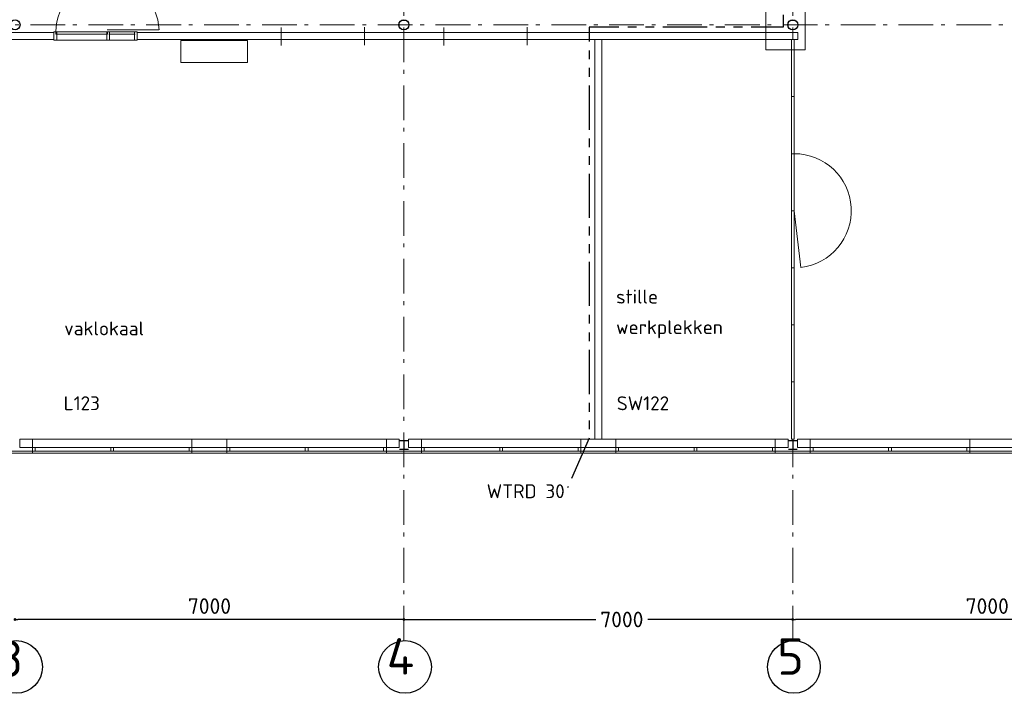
# Model space of a CAD drawing. Header units: millimetres. Extents: x -45438 to 86146, y -38676 to 39696.
# Tile 24 of 37: x 22236 to 39960, y -38550 to -26416. Entities that reach past the tile are written whole.
import ezdxf

# ---------------------------------------------------------------- set-up
doc = ezdxf.new("R2010")
doc.units = ezdxf.units.MM
doc.header["$LTSCALE"] = 100
doc.header["$PDMODE"] = 1
doc.header["$PDSIZE"] = -2
for name, pattern in [('B0202', [28.125, 18.75, -3.125, 3.125, -3.125]), ('PHANTOM2', [31.75, 15.875, -3.175, 3.175, -3.175, 3.175, -3.175]), ('STYLE_06', [1.041641, 0.625, -0.208282, 0.069427, -0.138931])]:
    doc.linetypes.add(name, pattern=pattern)
doc.layers.add('AT25_TEKST', color=2, linetype='Continuous')
doc.layers.add('br.compartimentering', color=4, linetype='B0202')
for name, color, linetype, lineweight in [('Dimension', 7, 'Continuous', 5), ('None', 7, 'Continuous', 5), ('TXT 25', 2, 'Continuous', 30)]:
    doc.layers.add(name, color=color, linetype=linetype, lineweight=lineweight)
doc.layers.add('hulplijnen', color=6, linetype='Continuous', plot=False)
doc.styles.add('03_100', font='isocpeur.ttf')
doc.styles.get("Standard").update_dxf_attribs({"font": 'isocpeur.ttf'})
doc.styles.add('Tekton Plus Regular', font='isocpeur.ttf')
doc.dimstyles.new('bob', dxfattribs={"dimtxt": 211.459961, "dimasz": 50.074463, "dimexe": 199.999999, "dimexo": 500.000001, "dimgap": 0.5, "dimtad": 1, "dimdec": 0, "dimzin": 15, "dimtxsty": 'Tekton Plus Regular', "dimblk": 'DOT', "dimcen": 0, "dimdle": 2, "dimse1": 1, "dimse2": 1, "dimazin": 0, "dimtfac": 0.8, "dimtdec": 0, "dimtix": 1, "dimtmove": 0, "dimatfit": 0, "dimldrblk": 'DOT', "dimfxl": 0, "dimfrac": 2, "dimtolj": 1, "dimtzin": 15, "dimarcsym": 0})

# ---------------------------------------------------------------- blocks, each defined once
blk = doc.blocks.new('_DOT')
at = {"color": 0, "linetype": 'ByBlock', "lineweight": -2}
blk.add_line((-0.5, 0), (-1, 0), dxfattribs=at)
at = {"color": 0, "linetype": 'ByBlock', "lineweight": -2, "const_width": 0.5}
blk.add_lwpolyline([(-0.25, 0, 1), (0.25, 0, 1)], format="xyb", close=True, dxfattribs=at)
blk = doc.blocks.new('*D55')
at = {"layer": 'Defpoints', "color": 0, "linetype": 'Continuous', "lineweight": 0}
for p in [(22152, -37220), (22152, -37220), (29152, -37220)]:
    blk.add_point(p, dxfattribs=at)
at = {"layer": 'Dimension', "color": 0, "linetype": 'Continuous', "lineweight": -2}
blk.add_line((29102, -37220), (22202, -37220), dxfattribs=at)
at = {"layer": 'Dimension', "color": 0, "linetype": 'Continuous', "lineweight": -2, "xscale": 50.07446289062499, "yscale": 50.07446289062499, "zscale": 50.07446289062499, "rotation": 180}
blk.add_blockref('_DOT', (22152, -37220), dxfattribs=at)
at = {"layer": 'Dimension', "color": 0, "linetype": 'Continuous', "lineweight": -2, "xscale": 50.07446289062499, "yscale": 50.07446289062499, "zscale": 50.07446289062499}
blk.add_blockref('_DOT', (29152, -37220), dxfattribs=at)
at = {"layer": 'Dimension', "color": 0, "linetype": 'Continuous', "lineweight": 5, "insert": (25652, -36979), "char_height": 281.9, "attachment_point": 5, "style": 'Tekton Plus Regular'}
blk.add_mtext('\\A1;7000', dxfattribs=at)
blk = doc.blocks.new('*D56')
at = {"layer": 'Defpoints', "color": 0, "linetype": 'Continuous', "lineweight": 0}
for p in [(29152, -37220), (29152, -37220), (36152, -37220)]:
    blk.add_point(p, dxfattribs=at)
at = {"layer": 'Dimension', "color": 0, "linetype": 'Continuous', "lineweight": -2}
for p, q in [((29202, -37220), (32609, -37220)), ((36102, -37220), (33542, -37220))]:
    blk.add_line(p, q, dxfattribs=at)
at = {"layer": 'Dimension', "color": 0, "linetype": 'Continuous', "lineweight": -2, "xscale": 50.07446289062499, "yscale": 50.07446289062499, "zscale": 50.07446289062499, "rotation": 180}
blk.add_blockref('_DOT', (29152, -37220), dxfattribs=at)
at = {"layer": 'Dimension', "color": 0, "linetype": 'Continuous', "lineweight": -2, "xscale": 50.07446289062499, "yscale": 50.07446289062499, "zscale": 50.07446289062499}
blk.add_blockref('_DOT', (36152, -37220), dxfattribs=at)
at = {"layer": 'Dimension', "color": 0, "linetype": 'Continuous', "lineweight": 5, "insert": (33075, -37220), "char_height": 281.9, "attachment_point": 5, "style": 'Tekton Plus Regular'}
blk.add_mtext('\\A1;7000', dxfattribs=at)
blk = doc.blocks.new('*D57')
at = {"layer": 'Defpoints', "color": 0, "linetype": 'Continuous', "lineweight": 0}
for p in [(36152, -37220), (36152, -37220), (43152, -37220)]:
    blk.add_point(p, dxfattribs=at)
at = {"layer": 'Dimension', "color": 0, "linetype": 'Continuous', "lineweight": -2}
blk.add_line((43102, -37220), (36202, -37220), dxfattribs=at)
at = {"layer": 'Dimension', "color": 0, "linetype": 'Continuous', "lineweight": -2, "xscale": 50.07446289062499, "yscale": 50.07446289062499, "zscale": 50.07446289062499, "rotation": 180}
blk.add_blockref('_DOT', (36152, -37220), dxfattribs=at)
at = {"layer": 'Dimension', "color": 0, "linetype": 'Continuous', "lineweight": -2, "xscale": 50.07446289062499, "yscale": 50.07446289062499, "zscale": 50.07446289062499}
blk.add_blockref('_DOT', (43152, -37220), dxfattribs=at)
at = {"layer": 'Dimension', "color": 0, "linetype": 'Continuous', "lineweight": 5, "insert": (39652, -36979), "char_height": 281.9, "attachment_point": 5, "style": 'Tekton Plus Regular'}
blk.add_mtext('\\A1;7000', dxfattribs=at)

msp = doc.modelspace()

# ---------------------------------------------------------------- linework, layer by layer
at = {"layer": 'None', "color": 8, "linetype": 'Continuous', "lineweight": 15}
for p, q in [((26940, -26879.6), (26940, -26554.6)), ((28440, -26873.2), (28440, -26548.2)), ((29868.6, -26879.6), (29868.6, -26554.6)), ((31368.6, -26873.2), (31368.6, -26548.2))]:
    msp.add_line(p, q, dxfattribs=at)
at = {"layer": 'None', "color": 140, "linetype": 'Continuous', "lineweight": 15}
for p, q in [((32714.6, -26773.8), (32589.6, -26773.8)), ((32589.6, -26773.8), (32589.6, -33973.2)), ((32714.6, -33973.2), (32714.6, -26773.8)), ((32589.6, -33973.2), (32714.6, -33973.2))]:
    msp.add_line(p, q, dxfattribs=at)
at = {"layer": 'None', "color": 92, "linetype": 'Continuous', "lineweight": 25}
msp.add_line((29072.1, -33997.2), (29232.1, -33997.2), dxfattribs=at)
at = {"layer": 'None', "color": 8, "linetype": 'Continuous', "lineweight": 15}
for points in [[(26940, -26773.2), (28440, -26773.2), (28440, -26648.2), (26940, -26648.2)], [(29868.6, -26773.2), (31368.6, -26773.2), (31368.6, -26648.2), (29868.6, -26648.2)]]:
    msp.add_lwpolyline(points, close=True, dxfattribs=at)
at = {"layer": 'None', "color": 92, "linetype": 'Continuous', "lineweight": 25}
for centre, radius in [((22152.1, -26508.2), 90), ((22172.1, -38075.5), 474.5), ((29172.1, -38075.5), 474.5), ((36172.1, -38075.5), 474.5)]:
    msp.add_circle(centre, radius, dxfattribs=at)

# ---------------------------------------------------------------- texts
at = {"layer": 'AT25_TEKST', "style": '03_100'}
msp.add_text('WTRD 30', height=250, dxfattribs=at).set_placement((30642.3, -35035))
at = {"layer": 'None', "color": 5, "linetype": 'Continuous', "lineweight": 0, "style": 'Tekton Plus Regular'}
for s, p in [('4', (28843.7, -38213.2)), ('5', (35872.6, -38216.7)), ('3', (21829, -38256.7))]:
    msp.add_text(s, height=657.9, dxfattribs=at).set_placement(p)
at = {"layer": 'TXT 25'}
for s, p in [('stille', (32971.8, -31529.3)), ('vaklokaal', (23037.8, -32101.5)), ('werkplekken', (32971.8, -32079.2)), ('L123', (23027.9, -33449.7)), ('SW122', (32983.5, -33450.6))]:
    msp.add_text(s, height=250, dxfattribs=at).set_placement(p)

# ---------------------------------------------------------------- dimensions: what is measured, and where the dimension line sits
at = {"layer": 'Dimension', "color": 8, "linetype": 'Continuous', "lineweight": 5}
for base, p1, p2, picture, middle in [((22152.1, -37220), (29152.1, -37220), (22152.1, -37220), '*D55', (25652.1, -36979)), ((36152.1, -37220), (43152.1, -37220), (36152.1, -37220), '*D57', (39652.1, -36979))]:
    dim = msp.add_linear_dim(base=base, p1=p1, p2=p2, dimstyle='bob', override={"dimtxt": 281.924414, "dimgap": 100, "dimpost": '<>', "dimtxsty": 'Tekton Plus Regular', "dimtmove": 2}, dxfattribs=at)
    dim.commit()
    dim.dimension.update_dxf_attribs({"geometry": picture, "text_midpoint": middle})
dim = msp.add_linear_dim(base=(29152.1, -37220), p1=(36152.1, -37220), p2=(29152.1, -37220), dimstyle='bob', override={"dimtxt": 281.924414, "dimgap": 100, "dimpost": '<>', "dimtxsty": 'Tekton Plus Regular', "dimtmove": 2}, dxfattribs=at)
dim.commit()
dim.dimension.update_dxf_attribs({"geometry": '*D56', "text_midpoint": (33075.4, -37220), "dimtype": 160})

# ---------------------------------------------------------------- wipeouts: each hides what was drawn before it
at = {"color": 92, "linetype": 'Continuous', "lineweight": 25}
for points in [[(29234.9, -26543.5), (29185.7, -26591.7), (29116.8, -26591), (29068.6, -26541.8), (29069.3, -26472.9), (29118.5, -26424.7), (29187.4, -26425.4), (29235.6, -26474.6)], [(36234.9, -26543.5), (36185.7, -26591.7), (36116.8, -26591), (36068.6, -26541.8), (36069.3, -26472.9), (36118.5, -26424.7), (36187.4, -26425.4), (36235.6, -26474.6)], [(22644.6, -34453.7), (23008, -34453.7), (23008, -34912), (22644.6, -34912)], [(25912.1, -34458.2), (26275.5, -34458.2), (26275.5, -34916.5), (25912.1, -34916.5)], [(29644.6, -34453.7), (30008, -34453.7), (30008, -34912), (29644.6, -34912)], [(32912.1, -34458.2), (33275.5, -34458.2), (33275.5, -34916.5), (32912.1, -34916.5)], [(36644.6, -34453.7), (37008, -34453.7), (37008, -34912), (36644.6, -34912)], [(39912.1, -34458.2), (40275.5, -34458.2), (40275.5, -34916.5), (39912.1, -34916.5)]]:
    msp.add_wipeout(points, dxfattribs=at).dxf.layer = 'None'
at = {"color": 140, "linetype": 'Continuous', "lineweight": 15}
for points in [[(24352.1, -26782.6), (22852.1, -26782.6), (22852.1, -26637.6), (24352.1, -26637.6)], [(7712.1, -34223.2), (55060, -34223.2), (55060, -34186.2), (7712.1, -34186.2)]]:
    msp.add_wipeout(points, dxfattribs=at).dxf.layer = 'None'
at = {"color": 43, "linetype": 'Continuous', "lineweight": 9}
for points in [[(25245.3, -27598.2), (26304.2, -27598.2), (26304.2, -27252.7), (25245.3, -27252.7)], [(36726.3, -33970), (36726.3, -30601.6), (36376.1, -30601.6), (36376.1, -33970)]]:
    msp.add_wipeout(points, dxfattribs=at).dxf.layer = 'None'

# ---------------------------------------------------------------- next in the draw order: linework, layer by layer
at = {"layer": 'None', "color": 8, "linetype": 'STYLE_06', "lineweight": 5, "ltscale": 10}
for p, q in [((29152.1, -37598.8), (29152.1, -14723.2)), ((36152.1, -37598.8), (36152.1, -14723.2)), ((55347.8, -26508.2), (-4544.5, -26508.2)), ((55352.1, -34223.2), (-4544.5, -34223.2))]:
    msp.add_line(p, q, dxfattribs=at)
at = {"layer": 'None', "color": 140, "linetype": 'Continuous', "lineweight": 15}
for p, q in [((22237.1, -33973.2), (22237.1, -34123.2)), ((29067.1, -34123.2), (29067.1, -33973.2)), ((29237.1, -33973.2), (29237.1, -34123.2)), ((36067.1, -34123.2), (36067.1, -33973.2)), ((36237.1, -33973.2), (36237.1, -34123.2)), ((55060, -34186.2), (7712.1, -34186.2)), ((7712.1, -34223.2), (55060, -34223.2))]:
    msp.add_line(p, q, dxfattribs=at)
at = {"layer": 'None', "color": 92, "linetype": 'Continuous', "lineweight": 25}
for p, q in [((29152.1, -33997.2), (29152.1, -34149.2)), ((29072.1, -34149.2), (29232.1, -34149.2)), ((36072.1, -34149.2), (36232.1, -34149.2))]:
    msp.add_line(p, q, dxfattribs=at)
for centre in [(29152.1, -26508.2), (36152.1, -26508.2)]:
    msp.add_circle(centre, 90, dxfattribs=at)

# ---------------------------------------------------------------- next in the draw order: wipeouts: each hides what was drawn before it
at = {"color": 140, "linetype": 'Continuous', "lineweight": 15}
for points in [[(22902.1, -26782.6), (22852.1, -26782.6), (22852.1, -26637.6), (22902.1, -26637.6)], [(23852.1, -26782.6), (23802.1, -26782.6), (23802.1, -26637.6), (23852.1, -26637.6)], [(24352.1, -26782.6), (24302.1, -26782.6), (24302.1, -26637.6), (24352.1, -26637.6)], [(25138.6, -26789.4), (26338.6, -26789.4), (26338.6, -27189.4), (25138.6, -27189.4)]]:
    msp.add_wipeout(points, dxfattribs=at).dxf.layer = 'None'

# ---------------------------------------------------------------- next in the draw order: linework, layer by layer
at = {"layer": 'None', "color": 140, "linetype": 'Continuous', "lineweight": 15}
for p, q in [((24302.1, -26782.6), (24302.1, -26637.6)), ((24302.1, -26637.6), (24352.1, -26637.6)), ((24352.1, -26637.6), (24352.1, -26782.6)), ((24352.1, -26637.6), (24352.1, -26782.6)), ((36242.1, -26648.2), (24352.1, -26648.2)), ((17352.1, -26773.2), (22852.1, -26773.2)), ((22902.1, -26782.6), (22852.1, -26782.6)), ((24352.1, -26782.6), (22852.1, -26782.6)), ((23852.1, -26782.6), (23802.1, -26782.6)), ((24352.1, -26782.6), (24302.1, -26782.6))]:
    msp.add_line(p, q, dxfattribs=at)
msp.add_lwpolyline([(25138.6, -26789.4), (26338.6, -26789.4), (26338.6, -27189.4), (25138.6, -27189.4)], close=True, dxfattribs=at)

# ---------------------------------------------------------------- next in the draw order: wipeouts: each hides what was drawn before it
at = {"color": 140, "linetype": 'Continuous', "lineweight": 15}
for points in [[(23817.1, -26677.6), (22887.1, -26677.6), (22887.1, -26637.6), (23817.1, -26637.6)], [(36127.1, -26773.2), (36177.1, -26773.2), (36177.1, -27801.3), (36127.1, -27801.3)], [(36127.1, -28829.4), (36177.1, -28829.4), (36177.1, -29857.5), (36127.1, -29857.5)], [(22467.1, -34223.2), (25337.1, -34223.2), (25337.1, -33973.2), (22467.1, -33973.2)], [(25967.1, -34223.2), (28837.1, -34223.2), (28837.1, -33973.2), (25967.1, -33973.2)], [(29467.1, -34223.2), (32337.1, -34223.2), (32337.1, -33973.2), (29467.1, -33973.2)], [(32967.1, -34223.2), (35837.1, -34223.2), (35837.1, -33973.2), (32967.1, -33973.2)], [(36467.1, -34223.2), (39337.1, -34223.2), (39337.1, -33973.2), (36467.1, -33973.2)]]:
    msp.add_wipeout(points, dxfattribs=at).dxf.layer = 'None'

# ---------------------------------------------------------------- next in the draw order: linework, layer by layer
at = {"layer": 'hulplijnen', "linetype": 'Continuous', "lineweight": 0}
msp.add_lwpolyline([(35664.4, -26957.7), (36374.5, -26957.7), (36374.5, -23651.1), (35664.4, -23651.1)], close=True, dxfattribs=at)
at = {"layer": 'None', "color": 140, "linetype": 'Continuous', "lineweight": 15}
for p, q in [((22852.1, -26648.2), (17352.1, -26648.2)), ((22852.1, -26782.6), (22852.1, -26637.6)), ((22852.1, -26637.6), (22902.1, -26637.6)), ((22852.1, -26782.6), (22852.1, -26637.6)), ((22852.1, -26637.6), (24352.1, -26637.6)), ((22887.1, -26677.6), (22887.1, -26637.6)), ((22887.1, -26637.6), (23817.1, -26637.6)), ((23817.1, -26677.6), (22887.1, -26677.6)), ((22902.1, -26637.6), (22902.1, -26782.6)), ((23802.1, -26782.6), (23802.1, -26637.6)), ((23802.1, -26637.6), (23852.1, -26637.6)), ((23811.9, -26600.8), (24741.5, -26600.8)), ((23817.1, -26637.6), (23817.1, -26677.6)), ((23839.3, -26677.6), (24312.1, -26677.6)), ((23852.1, -26637.6), (23852.1, -26782.6)), ((36242.1, -26773.2), (36242.1, -26648.2)), ((24352.1, -26773.2), (36242.1, -26773.2)), ((29067.1, -33973.2), (22237.1, -33973.2)), ((36067.1, -33973.2), (29237.1, -33973.2)), ((43067.1, -33973.2), (36237.1, -33973.2))]:
    msp.add_line(p, q, dxfattribs=at)
for points in [[(36127.1, -26773.2), (36177.1, -26773.2), (36177.1, -27801.3), (36127.1, -27801.3)], [(36127.1, -28829.4), (36177.1, -28829.4), (36177.1, -29857.5), (36127.1, -29857.5)], [(22467.1, -34223.2), (25337.1, -34223.2), (25337.1, -33973.2), (22467.1, -33973.2)], [(25967.1, -34223.2), (28837.1, -34223.2), (28837.1, -33973.2), (25967.1, -33973.2)], [(29467.1, -34223.2), (32337.1, -34223.2), (32337.1, -33973.2), (29467.1, -33973.2)], [(32967.1, -34223.2), (35837.1, -34223.2), (35837.1, -33973.2), (32967.1, -33973.2)], [(36467.1, -34223.2), (39337.1, -34223.2), (39337.1, -33973.2), (36467.1, -33973.2)]]:
    msp.add_lwpolyline(points, close=True, dxfattribs=at)
msp.add_arc((23817.1, -26637.6), 930, 2.31105, 180, dxfattribs=at)

# ---------------------------------------------------------------- next in the draw order: wipeouts: each hides what was drawn before it
at = {"color": 140, "linetype": 'Continuous', "lineweight": 15}
for points in [[(36127.1, -29857.5), (36177.1, -29857.5), (36177.1, -30885.6), (36127.1, -30885.6)], [(22467.1, -34186.2), (25337.1, -34186.2), (25337.1, -34123.2), (22467.1, -34123.2)], [(25967.1, -34186.2), (28837.1, -34186.2), (28837.1, -34123.2), (25967.1, -34123.2)], [(29467.1, -34186.2), (32337.1, -34186.2), (32337.1, -34123.2), (29467.1, -34123.2)], [(32967.1, -34186.2), (35837.1, -34186.2), (35837.1, -34123.2), (32967.1, -34123.2)], [(36467.1, -34186.2), (39337.1, -34186.2), (39337.1, -34123.2), (36467.1, -34123.2)]]:
    msp.add_wipeout(points, dxfattribs=at).dxf.layer = 'None'

# ---------------------------------------------------------------- next in the draw order: linework, layer by layer
at = {"layer": 'None', "color": 140, "linetype": 'Continuous', "lineweight": 15}
for points in [[(36127.1, -29857.5), (36177.1, -29857.5), (36177.1, -30885.6), (36127.1, -30885.6)], [(22467.1, -34186.2), (25337.1, -34186.2), (25337.1, -34123.2), (22467.1, -34123.2)], [(25967.1, -34186.2), (28837.1, -34186.2), (28837.1, -34123.2), (25967.1, -34123.2)], [(29467.1, -34186.2), (32337.1, -34186.2), (32337.1, -34123.2), (29467.1, -34123.2)], [(32967.1, -34186.2), (35837.1, -34186.2), (35837.1, -34123.2), (32967.1, -34123.2)], [(36467.1, -34186.2), (39337.1, -34186.2), (39337.1, -34123.2), (36467.1, -34123.2)]]:
    msp.add_lwpolyline(points, close=True, dxfattribs=at)

# ---------------------------------------------------------------- next in the draw order: wipeouts: each hides what was drawn before it
at = {"color": 140, "linetype": 'Continuous', "lineweight": 15}
for points in [[(36127.1, -30885.6), (36177.1, -30885.6), (36177.1, -31913.7), (36127.1, -31913.7)], [(22467.1, -34186.2), (22516.6, -34186.2), (22516.6, -34123.2), (22467.1, -34123.2)], [(23877.4, -34186.2), (23926.8, -34186.2), (23926.8, -34123.2), (23877.4, -34123.2)], [(25287.6, -34186.2), (25337.1, -34186.2), (25337.1, -34123.2), (25287.6, -34123.2)], [(25967.1, -34186.2), (26016.6, -34186.2), (26016.6, -34123.2), (25967.1, -34123.2)], [(27377.4, -34186.2), (27426.8, -34186.2), (27426.8, -34123.2), (27377.4, -34123.2)], [(28787.6, -34186.2), (28837.1, -34186.2), (28837.1, -34123.2), (28787.6, -34123.2)], [(29467.1, -34186.2), (29516.6, -34186.2), (29516.6, -34123.2), (29467.1, -34123.2)], [(30877.4, -34186.2), (30926.8, -34186.2), (30926.8, -34123.2), (30877.4, -34123.2)], [(32287.6, -34186.2), (32337.1, -34186.2), (32337.1, -34123.2), (32287.6, -34123.2)], [(32967.1, -34186.2), (33016.6, -34186.2), (33016.6, -34123.2), (32967.1, -34123.2)], [(34377.4, -34186.2), (34426.8, -34186.2), (34426.8, -34123.2), (34377.4, -34123.2)], [(35787.6, -34186.2), (35837.1, -34186.2), (35837.1, -34123.2), (35787.6, -34123.2)], [(36467.1, -34186.2), (36516.6, -34186.2), (36516.6, -34123.2), (36467.1, -34123.2)], [(37877.4, -34186.2), (37926.8, -34186.2), (37926.8, -34123.2), (37877.4, -34123.2)], [(39287.6, -34186.2), (39337.1, -34186.2), (39337.1, -34123.2), (39287.6, -34123.2)]]:
    msp.add_wipeout(points, dxfattribs=at).dxf.layer = 'None'

# ---------------------------------------------------------------- next in the draw order: linework, layer by layer
at = {"layer": 'br.compartimentering', "linetype": 'PHANTOM2', "ltscale": 0.5, "flags": 128}
msp.add_lwpolyline([(32033.5, -15643), (32489.6, -16498.2), (32489.6, -23898.2), (35977.5, -23898.2), (35977.5, -26548.2), (32489.6, -26548.2), (32489.6, -33952.3), (32097.4, -34850.6)], dxfattribs=at)
at = {"layer": 'None', "color": 8, "linetype": 'Continuous', "lineweight": 5}
msp.add_line((36177.1, -29857.5), (36295.9, -30878.7), dxfattribs=at)
at = {"layer": 'None', "color": 140, "linetype": 'Continuous', "lineweight": 15}
for p, q in [((22237.1, -34123.2), (29067.1, -34123.2)), ((29237.1, -34123.2), (36067.1, -34123.2)), ((36237.1, -34123.2), (43067.1, -34123.2))]:
    msp.add_line(p, q, dxfattribs=at)
for points in [[(36127.1, -30885.6), (36177.1, -30885.6), (36177.1, -31913.7), (36127.1, -31913.7)], [(22467.1, -34186.2), (22516.6, -34186.2), (22516.6, -34123.2), (22467.1, -34123.2)], [(23877.4, -34186.2), (23926.8, -34186.2), (23926.8, -34123.2), (23877.4, -34123.2)], [(25287.6, -34186.2), (25337.1, -34186.2), (25337.1, -34123.2), (25287.6, -34123.2)], [(25967.1, -34186.2), (26016.6, -34186.2), (26016.6, -34123.2), (25967.1, -34123.2)], [(27377.4, -34186.2), (27426.8, -34186.2), (27426.8, -34123.2), (27377.4, -34123.2)], [(28787.6, -34186.2), (28837.1, -34186.2), (28837.1, -34123.2), (28787.6, -34123.2)], [(29467.1, -34186.2), (29516.6, -34186.2), (29516.6, -34123.2), (29467.1, -34123.2)], [(30877.4, -34186.2), (30926.8, -34186.2), (30926.8, -34123.2), (30877.4, -34123.2)], [(32287.6, -34186.2), (32337.1, -34186.2), (32337.1, -34123.2), (32287.6, -34123.2)], [(32967.1, -34186.2), (33016.6, -34186.2), (33016.6, -34123.2), (32967.1, -34123.2)], [(34377.4, -34186.2), (34426.8, -34186.2), (34426.8, -34123.2), (34377.4, -34123.2)], [(35787.6, -34186.2), (35837.1, -34186.2), (35837.1, -34123.2), (35787.6, -34123.2)], [(36467.1, -34186.2), (36516.6, -34186.2), (36516.6, -34123.2), (36467.1, -34123.2)], [(37877.4, -34186.2), (37926.8, -34186.2), (37926.8, -34123.2), (37877.4, -34123.2)], [(39287.6, -34186.2), (39337.1, -34186.2), (39337.1, -34123.2), (39287.6, -34123.2)]]:
    msp.add_lwpolyline(points, close=True, dxfattribs=at)
at = {"layer": 'None', "color": 8, "linetype": 'Continuous', "lineweight": 5}
msp.add_arc((36177.1, -29857.5), 1028.1, 276.6356, 90, dxfattribs=at)

# ---------------------------------------------------------------- next in the draw order: wipeouts: each hides what was drawn before it
at = {"color": 140, "linetype": 'Continuous', "lineweight": 15}
for points in [[(36127.1, -27801.3), (36177.1, -27801.3), (36177.1, -28829.4), (36127.1, -28829.4)], [(36127.1, -31913.7), (36177.1, -31913.7), (36177.1, -32941.9), (36127.1, -32941.9)]]:
    msp.add_wipeout(points, dxfattribs=at).dxf.layer = 'None'

# ---------------------------------------------------------------- next in the draw order: linework, layer by layer
at = {"layer": 'None', "color": 140, "linetype": 'Continuous', "lineweight": 15}
for points in [[(36127.1, -27801.3), (36177.1, -27801.3), (36177.1, -28829.4), (36127.1, -28829.4)], [(36127.1, -31913.7), (36177.1, -31913.7), (36177.1, -32941.9), (36127.1, -32941.9)]]:
    msp.add_lwpolyline(points, close=True, dxfattribs=at)

# ---------------------------------------------------------------- next in the draw order: wipeouts: each hides what was drawn before it
at = {"color": 140, "linetype": 'Continuous', "lineweight": 15}
msp.add_wipeout([(36127.1, -32941.9), (36177.1, -32941.9), (36177.1, -33970), (36127.1, -33970)], dxfattribs=at).dxf.layer = 'None'

# ---------------------------------------------------------------- next in the draw order: linework, layer by layer
at = {"layer": 'None', "color": 92, "linetype": 'Continuous', "lineweight": 25}
for p, q in [((36072.1, -33997.2), (36232.1, -33997.2)), ((36152.1, -33997.2), (36152.1, -34149.2))]:
    msp.add_line(p, q, dxfattribs=at)
at = {"layer": 'None', "color": 140, "linetype": 'Continuous', "lineweight": 15}
msp.add_lwpolyline([(36127.1, -32941.9), (36177.1, -32941.9), (36177.1, -33970), (36127.1, -33970)], close=True, dxfattribs=at)

doc.saveas('drawing.dxf')
